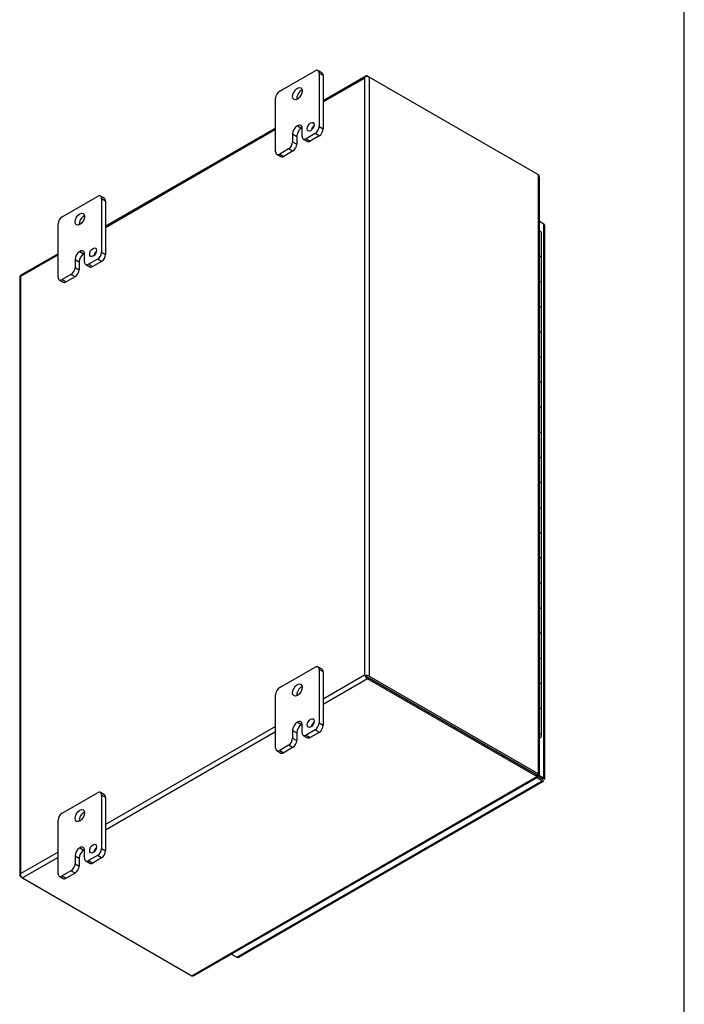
# Model space of a CAD drawing. Header units: inches. Extents: x 1 to 150, y -1 to 99.
# Tile 8 of 9: x 128 to 150, y 31 to 63. Entities that reach past the tile are written whole.
import ezdxf

# ---------------------------------------------------------------- set-up
doc = ezdxf.new("R2010")
doc.units = ezdxf.units.IN
doc.header["$MEASUREMENT"] = 0
for name, color, linetype in [('COM48475', 7, 'Continuous'), ('COM71102-9', 7, 'Continuous'), ('Default', 7, 'Continuous'), ('FET07710', 7, 'Continuous'), ('GSK10080', 7, 'Continuous'), ('HNG10610-20B', 7, 'Continuous'), ('HNG10610-20C', 7, 'Continuous'), ('HNG10620-20P', 7, 'Continuous')]:
    doc.layers.add(name, color=color, linetype=linetype)

# ---------------------------------------------------------------- blocks, each defined once
blk = doc.blocks.new('SE1')
at = {"layer": 'COM48475', "color": 7, "linetype": 'Continuous'}
for p, q in [((139.313, 61.436), (137.928, 60.636)), ((137.928, 60.6), (139.265, 61.372)), ((139.265, 61.372), (139.265, 41.953)), ((139.295, 61.414), (139.295, 61.414)), ((139.367, 61.431), (139.418, 61.401)), ((144.922, 58.224), (139.418, 61.401)), ((139.418, 61.401), (139.418, 41.923)), ((136.381, 59.743), (130.856, 56.554)), ((130.856, 56.517), (136.381, 59.707)), ((144.922, 38.745), (144.922, 58.224)), ((144.954, 38.727), (144.954, 58.154)), ((129.31, 55.661), (128.101, 54.963)), ((128.104, 54.928), (129.31, 55.624)), ((128.073, 54.914), (128.073, 35.435)), ((128.104, 35.509), (128.104, 54.928)), ((139.265, 41.953), (137.928, 41.18)), ((139.316, 41.923), (139.265, 41.953)), ((139.367, 41.835), (137.928, 41.004)), ((139.295, 41.935), (139.367, 41.894)), ((139.295, 41.935), (139.367, 41.894)), ((139.367, 41.894), (144.871, 38.716)), ((144.871, 38.716), (139.367, 41.894)), ((144.871, 38.657), (139.367, 41.835)), ((139.418, 41.923), (144.922, 38.745)), ((136.381, 40.287), (130.856, 37.098)), ((136.381, 40.111), (130.856, 36.921)), ((144.871, 38.716), (144.922, 38.745)), ((133.66, 32.184), (144.871, 38.657)), ((133.735, 32.191), (144.903, 38.639)), ((144.853, 38.705), (144.904, 38.676)), ((144.871, 38.716), (144.871, 38.657)), ((144.905, 38.711), (144.881, 38.725)), ((144.905, 38.711), (144.881, 38.725)), ((144.882, 38.731), (144.922, 38.708)), ((144.922, 38.708), (144.905, 38.711)), ((129.31, 36.205), (128.104, 35.509)), ((129.31, 36.028), (128.155, 35.362)), ((128.083, 35.462), (128.083, 35.462)), ((128.155, 35.362), (128.104, 35.391)), ((128.155, 35.362), (133.66, 32.184))]:
    blk.add_line(p, q, dxfattribs=at)
for centre, start, end in [((144.861, 58.154), 0, 48.6182), ((133.689, 32.272), 251.3818, 300)]:
    blk.add_arc(centre, 0.0923, start, end, dxfattribs=at)
for centre, major_axis, ratio, start_param, end_param in [((139.342, 61.328), (0.076, 0.132), 0.577982, 1.230411, 1.570248), ((139.342, 61.328), (0.076, 0.132), 0.577982, 1.231508, 1.571345), ((139.367, 61.343), (0.054, -0.0935), 0.57735, 2.356194, 3.587154), ((139.342, 61.357), (0.108, 0), 0.57735, 0.785398, 2.016358), ((128.181, 54.914), (0.108, 0), 0.57735, 2.696031, 3.141593), ((128.155, 54.87), (0.054, -0.0935), 0.57735, 3.141593, 3.587154), ((128.181, 54.884), (-0.108, 0.062), 0.000948, 0.445015, 0.784852), ((128.181, 54.884), (-0.108, 0.062), 0.000948, -0.784852, -0.445015), ((139.342, 41.908), (-0.108, 0.062), 0.000948, -1.124689, -0.784852), ((139.342, 41.908), (-0.108, 0.062), 0.000948, 0.784852, 1.124689), ((139.342, 41.879), (0.108, 0), 0.57735, 0.785398, 2.016358), ((139.367, 41.923), (0.054, -0.0935), 0.57735, 4.266828, 5.497787), ((139.342, 41.908), (0.036, -0.0207), 0.000948, 0.785944, 2.356741), ((139.342, 41.908), (0.036, -0.0208), 0.000948, 3.926445, 5.497241), ((128.181, 35.435), (0.108, 0), 0.57735, 2.696031, 3.926991), ((128.181, 35.465), (-0.076, -0.132), 0.577982, 4.712938, 5.052774), ((128.181, 35.465), (-0.076, -0.132), 0.577982, 4.71184, 5.051677), ((128.155, 35.45), (0.054, -0.0935), 0.57735, 4.266828, 5.497787)]:
    blk.add_ellipse(centre, major_axis=major_axis, ratio=ratio, start_param=start_param, end_param=end_param, dxfattribs=at)
for points, knots in [([(144.922, 38.745), (144.932, 38.744), (144.94, 38.741), (144.951, 38.734), (144.954, 38.73), (144.954, 38.723), (144.951, 38.719), (144.94, 38.712), (144.932, 38.709), (144.922, 38.708)], [0, 0, 0, 0, 0.25, 0.25, 0.5, 0.5, 0.75, 0.75, 1, 1, 1, 1]), ([(144.871, 38.716), (144.875, 38.718), (144.877, 38.72), (144.881, 38.724), (144.882, 38.725), (144.882, 38.727), (144.882, 38.728), (144.881, 38.729)], [0, 0, 0, 0, 0.25, 0.25, 0.5, 0.5, 0.625, 0.625, 0.625, 0.625]), ([(144.871, 38.657), (144.878, 38.649), (144.884, 38.644), (144.895, 38.638), (144.9, 38.637), (144.903, 38.639)], [0, 0, 0, 0, 0.25, 0.25, 0.5, 0.5, 0.5, 0.5])]:
    blk.add_open_spline(points, degree=3, knots=knots, dxfattribs=at)
blk.add_open_spline([(144.871, 38.716), (144.871, 38.708), (144.87, 38.703), (144.867, 38.702)], degree=3, dxfattribs=at)
at = {"layer": 'COM71102-9', "color": 7, "linetype": 'Continuous'}
for p, q in [((145.098, 56.625), (144.954, 56.708)), ((145.098, 38.612), (145.098, 56.625)), ((145.129, 38.568), (145.129, 56.58)), ((144.579, 38.885), (144.579, 38.885)), ((144.607, 38.869), (144.606, 38.869)), ((135.116, 32.79), (145.047, 38.524)), ((135.17, 32.785), (145.101, 38.518)), ((145.047, 38.524), (144.875, 38.623)), ((144.907, 38.663), (145.047, 38.583)), ((145.047, 38.582), (144.907, 38.663)), ((144.928, 38.71), (145.098, 38.612)), ((145.072, 38.568), (145.047, 38.583)), ((145.072, 38.568), (145.047, 38.582)), ((134.944, 32.889), (135.116, 32.79))]:
    blk.add_line(p, q, dxfattribs=at)
for centre, major_axis, ratio, start_param, end_param in [((145.021, 56.58), (-0.108, 0), 0.57735, 3.141593, 3.926991), ((145.021, 38.597), (-0.036, 0.0207), 0.000948, 3.142139, 3.927537), ((145.021, 38.597), (-0.036, 0.0208), 0.000948, 2.355648, 3.141046), ((145.047, 38.612), (-0.054, 0.0935), 0.57735, 2.356194, 3.141593), ((145.021, 38.568), (-0.108, 0), 0.57735, 3.141593, 3.926991), ((135.116, 32.878), (-0.054, 0.0935), 0.57735, 2.356194, 3.141593)]:
    blk.add_ellipse(centre, major_axis=major_axis, ratio=ratio, start_param=start_param, end_param=end_param, dxfattribs=at)
at = {"layer": 'FET07710', "color": 7, "linetype": 'Continuous'}
for p, q in [((136.514, 60.943), (137.663, 61.606)), ((137.889, 61.539), (137.756, 61.616)), ((137.795, 61.53), (137.795, 59.795)), ((137.928, 61.453), (137.795, 61.53)), ((137.928, 61.453), (137.928, 59.718)), ((136.381, 58.978), (136.381, 60.713)), ((136.934, 59.553), (136.934, 59.297)), ((136.934, 59.553), (137.066, 59.476)), ((137.089, 59.82), (137.088, 59.82)), ((137.088, 59.82), (137.22, 59.743)), ((137.089, 59.82), (137.221, 59.743)), ((137.221, 59.743), (137.22, 59.743)), ((137.243, 59.476), (137.243, 59.731)), ((137.663, 59.565), (137.375, 59.399)), ((137.795, 59.489), (137.663, 59.565)), ((137.795, 59.795), (137.928, 59.718)), ((136.934, 59.297), (137.066, 59.221)), ((137.066, 59.476), (137.066, 59.221)), ((137.282, 59.39), (137.414, 59.313)), ((137.375, 59.399), (137.508, 59.323)), ((137.795, 59.489), (137.508, 59.323)), ((136.801, 59.068), (136.514, 58.902)), ((136.934, 58.991), (136.646, 58.825)), ((136.934, 58.991), (136.801, 59.068)), ((136.42, 58.892), (136.552, 58.816)), ((136.514, 58.902), (136.646, 58.825)), ((129.443, 56.86), (130.592, 57.524)), ((130.818, 57.457), (130.685, 57.533)), ((130.724, 57.447), (130.724, 55.712)), ((130.856, 57.371), (130.724, 57.447)), ((130.856, 57.371), (130.856, 55.636)), ((129.31, 54.896), (129.31, 56.631)), ((130.018, 55.737), (130.017, 55.737)), ((130.017, 55.737), (130.149, 55.661)), ((130.018, 55.737), (130.15, 55.661)), ((130.724, 55.712), (130.856, 55.636)), ((129.863, 55.47), (129.863, 55.215)), ((129.863, 55.47), (129.995, 55.394)), ((129.995, 55.394), (129.995, 55.139)), ((130.15, 55.661), (130.149, 55.661)), ((130.172, 55.393), (130.172, 55.648)), ((130.592, 55.483), (130.304, 55.317)), ((130.724, 55.406), (130.436, 55.24)), ((130.724, 55.406), (130.592, 55.483)), ((129.863, 55.215), (129.995, 55.139)), ((130.21, 55.307), (130.343, 55.231)), ((130.304, 55.317), (130.436, 55.24)), ((129.349, 54.81), (129.481, 54.733)), ((129.73, 54.985), (129.443, 54.819)), ((129.443, 54.819), (129.575, 54.743)), ((129.863, 54.909), (129.575, 54.743)), ((129.863, 54.909), (129.73, 54.985)), ((136.514, 41.551), (137.663, 42.214)), ((137.889, 42.147), (137.756, 42.224)), ((137.795, 42.138), (137.795, 40.403)), ((137.928, 42.062), (137.795, 42.138)), ((137.928, 42.062), (137.928, 40.327)), ((136.381, 39.586), (136.381, 41.321)), ((137.089, 40.428), (137.088, 40.428)), ((137.088, 40.428), (137.22, 40.351)), ((137.089, 40.428), (137.221, 40.352)), ((137.221, 40.352), (137.22, 40.351)), ((137.795, 40.403), (137.928, 40.327)), ((136.934, 40.161), (136.934, 39.906)), ((136.934, 40.161), (137.066, 40.084)), ((137.066, 40.084), (137.066, 39.829)), ((137.243, 40.084), (137.243, 40.339)), ((137.663, 40.173), (137.375, 40.007)), ((137.795, 40.097), (137.508, 39.931)), ((137.795, 40.097), (137.663, 40.173)), ((136.934, 39.906), (137.066, 39.829)), ((137.282, 39.998), (137.414, 39.922)), ((137.375, 40.007), (137.508, 39.931)), ((136.42, 39.501), (136.552, 39.424)), ((136.801, 39.676), (136.514, 39.51)), ((136.514, 39.51), (136.646, 39.433)), ((136.934, 39.6), (136.646, 39.433)), ((136.934, 39.6), (136.801, 39.676)), ((129.443, 37.469), (130.592, 38.132)), ((130.818, 38.065), (130.685, 38.141)), ((130.724, 38.055), (130.724, 36.32)), ((130.856, 37.979), (130.724, 38.055)), ((130.856, 37.979), (130.856, 36.244)), ((129.31, 35.504), (129.31, 37.239)), ((130.018, 36.345), (130.017, 36.345)), ((130.017, 36.345), (130.149, 36.269)), ((130.018, 36.345), (130.15, 36.269)), ((130.15, 36.269), (130.149, 36.269)), ((130.172, 36.001), (130.172, 36.256)), ((130.724, 36.32), (130.856, 36.244)), ((129.863, 36.078), (129.863, 35.823)), ((129.863, 36.078), (129.995, 36.002)), ((129.995, 36.002), (129.995, 35.747)), ((130.21, 35.915), (130.343, 35.839)), ((130.592, 36.091), (130.304, 35.925)), ((130.304, 35.925), (130.436, 35.848)), ((130.724, 36.014), (130.436, 35.848)), ((130.724, 36.014), (130.592, 36.091)), ((129.73, 35.593), (129.443, 35.427)), ((129.863, 35.517), (129.73, 35.593)), ((129.863, 35.823), (129.995, 35.747)), ((129.349, 35.418), (129.481, 35.342)), ((129.443, 35.427), (129.575, 35.351)), ((129.863, 35.517), (129.575, 35.351))]:
    blk.add_line(p, q, dxfattribs=at)
for centre, major_axis, start_param, end_param in [((137.663, 61.453), (-0.094, -0.162), 2.356194, 3.926991), ((137.795, 61.377), (-0.094, -0.162), 2.356194, 3.141593), ((136.514, 60.79), (0.094, 0.162), 0.785398, 2.356194), ((137.22, 60.79), (0.109, 0.189), 0.649107, 2.492486), ((137.088, 59.642), (0.109, 0.189), 0.785398, 2.356194), ((137.22, 59.565), (0.109, 0.189), 0.785398, 2.356194), ((137.089, 59.642), (-0.109, -0.189), 2.356194, 3.926991), ((137.221, 59.565), (-0.109, -0.189), 3.793313, 3.926991), ((137.651, 59.712), (0.078, 0.135), 1.008936, 2.132657), ((137.663, 59.718), (-0.094, -0.162), 0.785398, 2.356194), ((137.795, 59.642), (0.094, 0.162), 3.926991, 5.497787), ((136.801, 59.221), (-0.094, -0.162), 0.785398, 2.356194), ((137.375, 59.552), (0.094, 0.162), 2.356194, 3.926991), ((137.508, 59.476), (0.094, 0.162), 3.141593, 3.926991), ((136.514, 59.055), (0.094, 0.162), 2.356194, 3.926991), ((136.934, 59.145), (0.094, 0.162), 3.926991, 5.497787), ((136.646, 58.978), (0.094, 0.162), 3.141593, 3.926991), ((130.592, 57.371), (-0.094, -0.162), 2.356194, 3.926991), ((130.724, 57.294), (-0.094, -0.162), 2.356194, 3.141593), ((129.443, 56.707), (0.094, 0.162), 0.785398, 2.356194), ((130.149, 56.707), (0.109, 0.189), 0.649107, 2.492486), ((130.017, 55.559), (0.109, 0.189), 0.785398, 2.356194), ((130.018, 55.559), (-0.109, -0.189), 2.356194, 3.926991), ((130.58, 55.629), (0.078, 0.135), 1.008936, 2.132657), ((130.592, 55.636), (-0.094, -0.162), 0.785398, 2.356194), ((130.149, 55.483), (0.109, 0.189), 0.785398, 2.356194), ((130.15, 55.483), (-0.109, -0.189), 3.793313, 3.926991), ((130.304, 55.47), (0.094, 0.162), 2.356194, 3.926991), ((130.724, 55.559), (0.094, 0.162), 3.926991, 5.497787), ((129.73, 55.138), (-0.094, -0.162), 0.785398, 2.356194), ((129.863, 55.062), (0.094, 0.162), 3.926991, 5.497787), ((130.436, 55.393), (0.094, 0.162), 3.141593, 3.926991), ((129.443, 54.972), (0.094, 0.162), 2.356194, 3.926991), ((129.575, 54.896), (0.094, 0.162), 3.141593, 3.926991), ((137.663, 42.061), (-0.094, -0.162), 2.356194, 3.926991), ((137.795, 41.985), (-0.094, -0.162), 2.356194, 3.141593), ((136.514, 41.398), (0.094, 0.162), 0.785398, 2.356194), ((137.22, 41.398), (0.109, 0.189), 0.649107, 2.492486), ((137.088, 40.25), (0.109, 0.189), 0.785398, 2.356194), ((137.22, 40.173), (0.109, 0.189), 0.785398, 2.356194), ((137.089, 40.25), (-0.109, -0.189), 2.356194, 3.926991), ((137.221, 40.174), (-0.109, -0.189), 3.793313, 3.926991), ((137.651, 40.32), (0.078, 0.135), 1.008936, 2.132657), ((137.663, 40.326), (-0.094, -0.162), 0.785398, 2.356194), ((137.375, 40.16), (0.094, 0.162), 2.356194, 3.926991), ((137.795, 40.25), (0.094, 0.162), 3.926991, 5.497787), ((136.801, 39.829), (-0.094, -0.162), 0.785398, 2.356194), ((136.934, 39.753), (0.094, 0.162), 3.926991, 5.497787), ((137.508, 40.084), (0.094, 0.162), 3.141593, 3.926991), ((136.514, 39.663), (0.094, 0.162), 2.356194, 3.926991), ((136.646, 39.587), (0.094, 0.162), 3.141593, 3.926991), ((130.592, 37.979), (-0.094, -0.162), 2.356194, 3.926991), ((130.724, 37.903), (-0.094, -0.162), 2.356194, 3.141593), ((129.443, 37.315), (0.094, 0.162), 0.785398, 2.356194), ((130.149, 37.316), (0.109, 0.189), 0.649107, 2.492486), ((130.017, 36.167), (0.109, 0.189), 0.785398, 2.356194), ((130.149, 36.091), (0.109, 0.189), 0.785398, 2.356194), ((130.018, 36.167), (-0.109, -0.189), 2.356194, 3.926991), ((130.15, 36.091), (-0.109, -0.189), 3.793313, 3.926991), ((130.58, 36.238), (0.078, 0.135), 1.008936, 2.132657), ((130.592, 36.244), (-0.094, -0.162), 0.785398, 2.356194), ((130.724, 36.167), (0.094, 0.162), 3.926991, 5.497787), ((130.304, 36.078), (0.094, 0.162), 2.356194, 3.926991), ((129.73, 35.747), (-0.094, -0.162), 0.785398, 2.356194), ((129.863, 35.67), (0.094, 0.162), 3.926991, 5.497787), ((130.436, 36.002), (0.094, 0.162), 3.141593, 3.926991), ((129.443, 35.58), (0.094, 0.162), 2.356194, 3.926991), ((129.575, 35.504), (0.094, 0.162), 3.141593, 3.926991)]:
    blk.add_ellipse(centre, major_axis=major_axis, ratio=0.57735, start_param=start_param, end_param=end_param, dxfattribs=at)
for centre, major_axis in [((137.088, 60.866), (0.109, 0.189)), ((137.519, 59.788), (0.078, 0.135)), ((130.017, 56.784), (0.109, 0.189)), ((130.448, 55.706), (0.078, 0.135)), ((137.088, 41.474), (0.109, 0.189)), ((137.519, 40.396), (0.078, 0.135)), ((130.017, 37.392), (0.109, 0.189)), ((130.448, 36.314), (0.078, 0.135))]:
    blk.add_ellipse(centre, major_axis=major_axis, ratio=0.57735, dxfattribs=at)
at = {"layer": 'GSK10080', "color": 7, "linetype": 'Continuous'}
for p, q in [((144.409, 38.983), (144.409, 38.983)), ((144.437, 38.967), (144.436, 38.967)), ((144.437, 38.967), (144.437, 38.967)), ((144.94, 38.644), (144.94, 38.644)), ((144.94, 38.644), (145.072, 38.568)), ((144.94, 38.644), (144.94, 38.644))]:
    blk.add_line(p, q, dxfattribs=at)
at = {"layer": 'HNG10610-20B', "color": 7, "linetype": 'Continuous'}
for p, q in [((145.027, 54.687), (145.027, 55.503)), ((145.027, 53.054), (145.027, 53.87)), ((145.027, 51.421), (145.027, 52.237)), ((145.027, 49.788), (145.027, 50.604)), ((145.027, 48.155), (145.027, 48.971)), ((145.027, 46.522), (145.027, 47.338)), ((145.027, 44.889), (145.027, 45.705)), ((145.027, 43.256), (145.027, 44.072)), ((145.027, 41.623), (145.027, 42.439)), ((145.027, 39.99), (145.027, 40.806))]:
    blk.add_line(p, q, dxfattribs=at)
for centre, major_axis, start_param, end_param in [((144.873, 55.503), (-0.154, 0), 3.141593, 4.157881), ((144.873, 54.687), (-0.154, 0), 3.141593, 4.157881), ((144.873, 53.87), (-0.154, 0), 3.141593, 4.157881), ((144.873, 53.054), (-0.154, 0), 3.141593, 4.157881), ((144.873, 52.237), (-0.154, 0), 3.141593, 4.157881), ((144.873, 51.421), (-0.154, 0), 3.141593, 4.157881), ((144.873, 50.604), (-0.154, 0), 3.141593, 4.157881), ((144.873, 49.788), (-0.154, 0), 3.141593, 4.157881), ((144.873, 48.971), (-0.154, 0), 3.141593, 4.157881), ((144.873, 48.155), (-0.154, 0), 3.141593, 4.157881), ((144.873, 47.338), (-0.154, 0), 3.141593, 4.157881), ((144.873, 46.522), (-0.154, 0), 3.141593, 4.157881), ((144.873, 45.705), (-0.154, 0), 3.141593, 4.157881), ((144.873, 44.889), (-0.154, 0), 3.141593, 4.157881), ((144.873, 44.072), (-0.154, 0), 3.141593, 4.157881), ((144.873, 43.256), (-0.154, 0), 3.141593, 4.157881), ((144.873, 42.439), (-0.154, 0), 3.141593, 4.157881), ((144.873, 41.623), (-0.154, 0), 3.141593, 4.157881), ((144.873, 40.806), (-0.154, 0), 3.141593, 4.157881), ((144.873, 39.99), (-0.154, 0), 2.125304, 4.157881), ((144.873, 39.99), (-0.0938, 0), 2.612966, 3.670219)]:
    blk.add_ellipse(centre, major_axis=major_axis, ratio=0.57735, start_param=start_param, end_param=end_param, dxfattribs=at)
at = {"layer": 'HNG10610-20C', "color": 7, "linetype": 'Continuous'}
for p, q in [((145.027, 55.503), (145.027, 56.32)), ((145.027, 53.87), (145.027, 54.687)), ((145.027, 52.237), (145.027, 53.054)), ((145.027, 50.604), (145.027, 51.421)), ((145.027, 48.971), (145.027, 49.788)), ((145.027, 47.338), (145.027, 48.155)), ((145.027, 45.705), (145.027, 46.522)), ((145.027, 44.072), (145.027, 44.889)), ((145.027, 42.439), (145.027, 43.256)), ((145.027, 40.806), (145.027, 41.623))]:
    blk.add_line(p, q, dxfattribs=at)
for centre in [(144.873, 56.32), (144.873, 55.503), (144.873, 54.687), (144.873, 53.87), (144.873, 53.054), (144.873, 52.237), (144.873, 51.421), (144.873, 50.604), (144.873, 49.788), (144.873, 48.971), (144.873, 48.155), (144.873, 47.338), (144.873, 46.522), (144.873, 45.705), (144.873, 44.889), (144.873, 44.072), (144.873, 43.256), (144.873, 42.439), (144.873, 41.623), (144.873, 40.806)]:
    blk.add_ellipse(centre, major_axis=(0.154, 0), ratio=0.57735, start_param=0, end_param=1.016289, dxfattribs=at)
at = {"layer": 'HNG10620-20P', "color": 7, "linetype": 'Continuous'}
blk.add_ellipse((144.873, 39.99), major_axis=(-0.0938, 0), ratio=0.57735, start_param=2.612966, end_param=3.670219, dxfattribs=at)
blk = doc.blocks.new('BORDER')
at = {"layer": 'Default', "color": 7, "linetype": 'Continuous'}
blk.add_line((0, 0), (0, 27.86), dxfattribs=at)

msp = doc.modelspace()

# ---------------------------------------------------------------- block references
at = {"layer": 'Default', "color": 7, "xscale": 3.56, "yscale": 3.56, "zscale": 3.56}
msp.add_blockref('BORDER', (149.664, 0.311), dxfattribs=at)
at = {"layer": 'Default'}
msp.add_blockref('SE1', (0, 0), dxfattribs=at)

doc.saveas('drawing.dxf')
